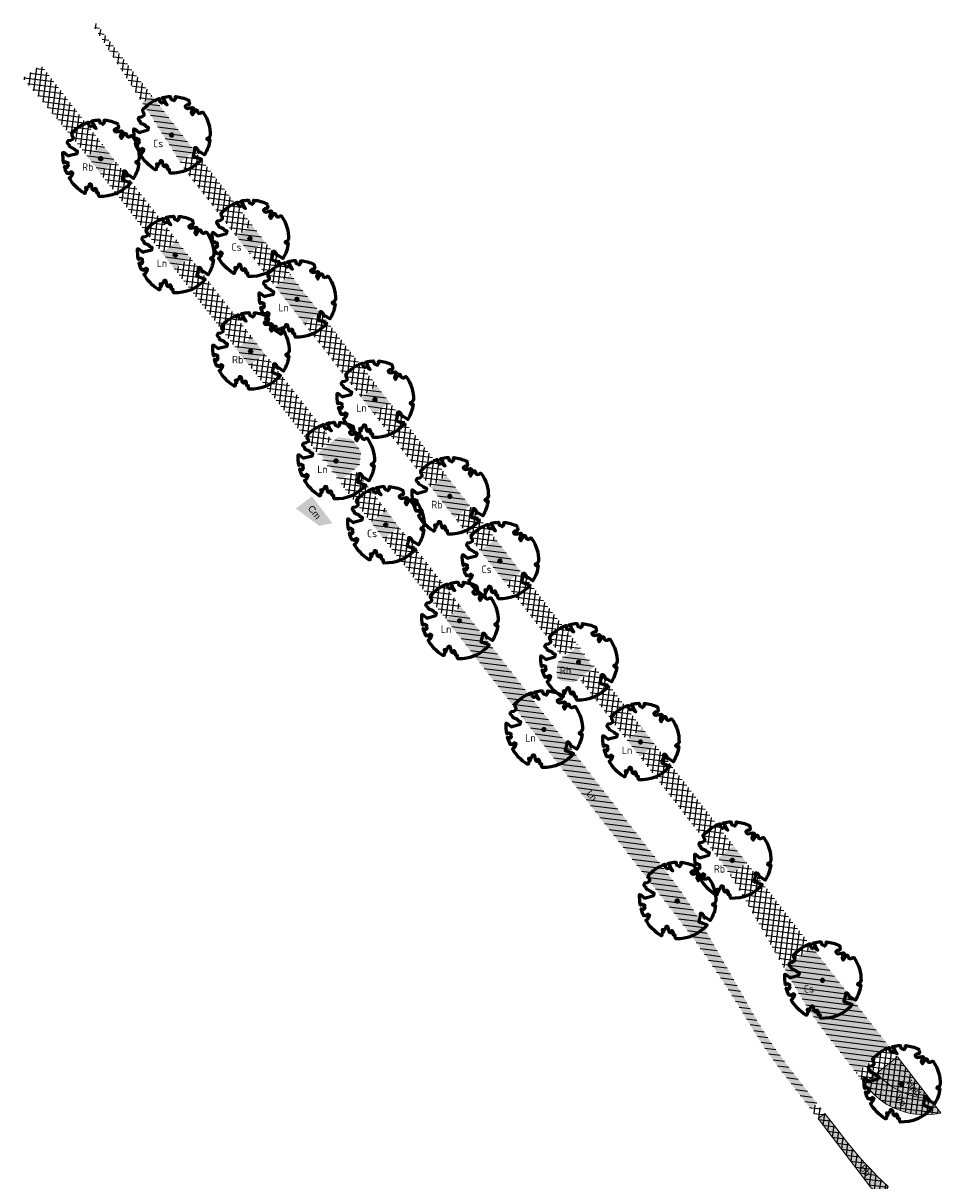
# Model space of a CAD drawing. Header units: metres. Extents: x 197065 to 198435, y 354837 to 355601.
# Tile 7 of 10: x 197245 to 197354, y 355225 to 355363. Entities that reach past the tile are written whole.
import ezdxf

# ---------------------------------------------------------------- set-up
doc = ezdxf.new("R2010")
doc.units = ezdxf.units.M
for name, color, linetype, lineweight in [('N-WE-GR-BEPLANING-T', 7, 'Continuous', 20), ('N-WE-GR-BOOM-S', 86, 'Continuous', 40), ('N-WE-GR-BOOMSPIEGELS-A', 62, 'Continuous', 20), ('N-WE-GR-PLANTVAKKEN-G', 7, 'Continuous', 20)]:
    doc.layers.add(name, color=color, linetype=linetype, lineweight=lineweight)
doc.layers.add('N-WE-GR-PLANTVAKKEN-A', color=7, linetype='Continuous', lineweight=20, true_color=0xffab57)
doc.layers.add('N-WE-RI-BOMENSTROOK_BOMENGROND-A', color=252, linetype='Continuous')
doc.layers.add('N-WE-RI-BOMENSTROOK_BOMENZAND-A', color=252, linetype='Continuous')
doc.styles.add('NLCS-ISO-M500-T25', font='NLCS-ISO.ttf', dxfattribs={"height": 1})
doc.styles.get("Standard").update_dxf_attribs({"font": 'arial.ttf'})
pattern_1 = [(352.816941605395, (197149.4492338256, 355488.5934941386), (0.07940031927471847, 0.6300163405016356), []), (82.81694160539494, (197149.4492338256, 355488.5934941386), (-0.6300163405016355, 0.07940031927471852), [])]
pattern_2 = [(352.816941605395, (197149.4492338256, 355488.5934941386), (0.07940031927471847, 0.6300163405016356), [])]

# ---------------------------------------------------------------- blocks, each defined once
blk = doc.blocks.new('*U6')
at = {"color": 86, "lineweight": 60}
blk.add_lwpolyline([(0.4325246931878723, 4.711883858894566), (0.4412366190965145, 4.722067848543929), (0.4495406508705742, 4.730963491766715), (0.457499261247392, 4.738955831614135), (0.4651749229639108, 4.746429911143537), (0.4726301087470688, 4.753770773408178), (0.4799272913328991, 4.761363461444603), (0.4871289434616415, 4.769593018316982), (0.4942975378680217, 4.778844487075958), (0.5013792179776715, 4.78953650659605), (0.507854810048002, 4.802222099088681), (0.5130888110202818, 4.817487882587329), (0.5164457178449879, 4.835920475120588), (0.5172900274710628, 4.858106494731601), (0.5149862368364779, 4.884632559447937), (0.5088988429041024, 4.916085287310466), (0.4752610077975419, 5.034436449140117, -0.5293802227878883), (0.5290991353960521, 5.098767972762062, -0.08713876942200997), (2.218306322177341, 4.624671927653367, -0.3723405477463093), (2.284485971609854, 4.472597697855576), (2.353810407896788, 4.119139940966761), (2.180208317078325, 3.946086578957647), (1.99206671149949, 3.985480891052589), (1.766984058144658, 3.816663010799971), (1.853127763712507, 3.602310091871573), (2.086202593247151, 3.527331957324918), (2.711896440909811, 3.67116193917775), (2.864476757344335, 3.58686285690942), (2.849520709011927, 3.452573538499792), (2.706793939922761, 3.364669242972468), (2.577044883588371, 2.941253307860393), (2.743005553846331, 2.669806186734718), (3.167776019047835, 3.346672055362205, -0.5046405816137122), (3.406018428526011, 3.139734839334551, 0.3319483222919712), (3.543642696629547, 2.921146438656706, 0.282007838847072), (3.99290985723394, 3.003759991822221), (3.956968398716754, 2.985163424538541, -0.5121558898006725), (4.162740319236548, 2.983535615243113, -0.1607604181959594), (5.094490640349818, -0.05607239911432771), (4.977332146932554, -0.1690536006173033), (4.976312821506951, -0.2938416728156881), (4.8618704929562, -0.3148519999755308), (4.876229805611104, -0.4378637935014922), (4.698090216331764, -0.3805204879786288), (4.644143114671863, -0.5192137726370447), (4.863809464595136, -0.6652633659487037), (4.932503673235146, -0.7196641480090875), (5.053640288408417, -0.5992007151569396, -0.1063709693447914), (4.340554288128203, -2.610345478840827), (3.70529781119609, -2.2009414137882), (3.587571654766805, -2.281876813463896), (3.512459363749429, -1.944794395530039), (3.286149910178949, -1.67334727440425), (3.023546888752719, -1.675915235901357), (3.029665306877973, -1.990035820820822), (2.830389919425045, -2.677651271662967), (2.860626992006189, -2.808775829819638), (3.005150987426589, -2.829446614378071), (3.929857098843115, -3.182947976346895, -0.2362982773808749), (-0.2250862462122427, -5.013472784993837, 0.1596250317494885), (-0.3470448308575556, -4.770134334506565, 0.3508021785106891), (-0.3148115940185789, -4.527846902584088, -0.5046405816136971), (-0.6000098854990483, -4.392775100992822), (-0.530619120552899, -4.170222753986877), (-0.6474450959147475, -3.962362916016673), (-0.8016343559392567, -3.977834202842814), (-0.8248145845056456, -4.14384857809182), (-0.941790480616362, -4.211479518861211), (-1.080272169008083, -4.105602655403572), (-1.199847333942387, -3.474824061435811), (-1.291065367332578, -3.383747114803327), (-1.521968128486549, -3.390946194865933), (-1.586173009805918, -3.664879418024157), (-1.680264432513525, -3.694423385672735), (-1.769024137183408, -3.922911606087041), (-2.003269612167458, -3.79763926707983, 0.7335825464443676), (-1.917708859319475, -3.972704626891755, -0.8616245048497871), (-1.870123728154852, -4.127626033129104, 0.2799778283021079), (-2.04306959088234, -4.392508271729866), (-2.03586990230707, -4.402599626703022, -0.8270561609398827), (-2.207893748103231, -4.582742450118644, -0.1167741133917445), (-4.152188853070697, -2.556267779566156), (-4.114413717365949, -2.549202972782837), (-4.083543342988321, -2.540638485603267), (-4.058769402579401, -2.530881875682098), (-4.039283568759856, -2.520240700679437), (-4.02427751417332, -2.509022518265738), (-4.012942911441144, -2.497534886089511), (-4.004471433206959, -2.486085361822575), (-3.767567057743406, -2.183934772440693), (-3.762478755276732, -2.173394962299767), (-3.758320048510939, -2.163280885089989), (-3.754774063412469, -2.153365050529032), (-3.751523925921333, -2.143419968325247), (-3.748252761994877, -2.133218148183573), (-3.744643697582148, -2.12253209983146), (-3.740379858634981, -2.111134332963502), (-3.735144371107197, -2.09879735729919), (-3.7287288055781, -2.085363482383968), (-3.721358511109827, -2.070954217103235), (-3.713367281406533, -2.055760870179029), (-3.705088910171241, -2.03997475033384), (-3.696857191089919, -2.02378716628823), (-3.689005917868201, -2.007389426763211), (-3.681868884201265, -1.990972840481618), (-3.675779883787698, -1.974728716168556), (-3.671016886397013, -1.958854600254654), (-3.667634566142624, -1.943572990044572), (-3.665631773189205, -1.929112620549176), (-3.665007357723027, -1.915702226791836), (-3.665760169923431, -1.903570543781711), (-3.66788905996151, -1.892946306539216), (-3.671392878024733, -1.884058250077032), (-3.676270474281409, -1.877135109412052), (-3.682496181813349, -1.87228834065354), (-3.689946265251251, -1.869160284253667), (-3.698472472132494, -1.867276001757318), (-3.707926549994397, -1.86616055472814), (-3.718160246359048, -1.865339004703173), (-3.72902530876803, -1.864336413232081), (-3.740373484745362, -1.86267784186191), (-3.752056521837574, -1.859888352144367), (-3.763951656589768, -1.855601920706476), (-3.776038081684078, -1.849888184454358), (-3.788320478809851, -1.842925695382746), (-3.800803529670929, -1.834893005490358), (-3.813491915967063, -1.8259686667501), (-3.826390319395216, -1.816331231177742), (-3.839503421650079, -1.806159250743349), (-3.852835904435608, -1.795631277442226), (-3.866362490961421, -1.784873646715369), (-3.879938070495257, -1.773803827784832), (-3.893387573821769, -1.76228707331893), (-3.906535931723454, -1.750188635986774), (-4.149695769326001, -2.02842049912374), (-4.161716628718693, -2.014754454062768), (-4.172911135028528, -2.000102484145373), (-4.183104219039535, -1.984329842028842), (-4.192608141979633, -1.967625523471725), (-4.203684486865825, -1.951473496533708), (-4.219082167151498, -1.937681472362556), (-4.241550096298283, -1.928057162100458), (-4.273837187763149, -1.924408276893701), (-4.318692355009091, -1.928542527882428), (-4.378864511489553, -1.942267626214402), (-4.457102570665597, -1.96739128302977, -0.04099741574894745), (-4.791147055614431, -1.027236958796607), (-4.617442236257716, -1.057135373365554), (-4.462688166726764, -1.156360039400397), (-4.380222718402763, -1.081691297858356), (-4.281020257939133, -0.9269601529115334), (-4.376017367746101, -0.7817417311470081), (-4.322820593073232, -0.567248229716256), (-4.520005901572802, -0.551067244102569), (-4.652051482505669, -0.4231675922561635), (-4.89199676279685, -0.5800962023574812, -0.05814040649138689), (-4.988069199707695, 0.8291727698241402), (-4.851792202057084, 0.8021379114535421), (-4.298456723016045, 0.3639367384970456), (-4.059571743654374, 0.4468333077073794), (-3.128243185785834, 0.6926248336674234), (-3.048903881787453, 1.000164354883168), (-3.408870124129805, 1.143500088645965), (-3.464013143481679, 1.261371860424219), (-4.121257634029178, 1.583987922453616), (-4.135853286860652, 1.768685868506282), (-4.357977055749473, 1.956958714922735), (-4.448296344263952, 2.139788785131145), (-4.296559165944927, 2.378269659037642), (-3.957550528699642, 2.431343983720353), (-3.649608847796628, 2.632691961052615), (-3.646147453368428, 2.840191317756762), (-3.838176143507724, 3.066466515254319), (-3.787176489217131, 3.162116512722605), (-3.863200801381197, 3.31009734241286, -0.1342797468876), (-1.664191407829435, 4.834836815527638, -0.5417265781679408), (-1.596738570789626, 4.783170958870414), (-1.607648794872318, 4.639467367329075), (-1.605334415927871, 4.564777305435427), (-1.595180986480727, 4.507652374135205), (-1.578905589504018, 4.464963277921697), (-1.558225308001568, 4.433580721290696), (-1.534857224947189, 4.41037540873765), (-1.510518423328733, 4.392218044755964), (-1.486925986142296, 4.375979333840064), (-1.465438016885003, 4.359178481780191), (-1.44597670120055, 4.341928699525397), (-1.428105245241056, 4.324991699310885), (-1.411386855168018, 4.3091291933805), (-1.395384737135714, 4.295102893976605), (-1.379662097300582, 4.283674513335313), (-1.3637821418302, 4.275605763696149), (-1.347308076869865, 4.271658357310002), (-1.329896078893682, 4.272312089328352), (-1.3115742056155, 4.276919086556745), (-1.292463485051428, 4.284549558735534), (-1.272684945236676, 4.294273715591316), (-1.25235961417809, 4.305161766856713), (-1.231608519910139, 4.316283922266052), (-1.210552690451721, 4.326710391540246), (-1.189313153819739, 4.335511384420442), (-1.168017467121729, 4.342023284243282), (-1.146819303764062, 4.346647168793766), (-1.125878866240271, 4.350050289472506), (-1.105356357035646, 4.352899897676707), (-1.085411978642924, 4.355863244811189), (-1.066205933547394, 4.359607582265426), (-1.047898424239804, 4.364800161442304), (-1.030649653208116, 4.372108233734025), (-1.014588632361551, 4.38201337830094), (-0.9997196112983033, 4.394254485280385), (-0.9860156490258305, 4.40838477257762), (-0.9734498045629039, 4.423957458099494), (-0.9628477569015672, 4.324096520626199), (-0.940279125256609, 4.298315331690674), (-0.8338833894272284, 4.117847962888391), (-0.6106941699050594, 3.995871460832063), (-0.9268198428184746, 4.507921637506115), (-0.9210099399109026, 4.523481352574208), (-0.9169947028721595, 4.538581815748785), (-0.9151697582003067, 4.553389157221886), (-0.9159307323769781, 4.56806950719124), (-0.9196732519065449, 4.58278899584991), (-0.9267929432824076, 4.59771375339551), (-0.9376854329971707, 4.613009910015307), (-0.9526429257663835, 4.628990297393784), (-0.9715439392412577, 4.64655455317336), (-0.9941635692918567, 4.666749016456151), (-1.020276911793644, 4.690620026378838), (-1.049659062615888, 4.719213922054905), (-1.082085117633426, 4.753577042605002), (-1.117330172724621, 4.794755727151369), (-1.199269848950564, 4.900951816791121, -0.5431042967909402), (-1.17106461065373, 4.981224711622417, -0.04676559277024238), (-0.234242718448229, 5.117425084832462, -0.3851675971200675), (-0.1815216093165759, 5.074406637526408), (-0.1522898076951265, 4.88240583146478), (-0.1377666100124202, 4.822421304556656), (-0.1214819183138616, 4.780422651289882), (-0.1038292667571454, 4.753143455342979), (-0.08520218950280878, 4.737317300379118), (-0.06599422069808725, 4.729677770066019), (-0.04659889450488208, 4.72695844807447), (-0.02740974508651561, 4.725892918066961), (-0.008747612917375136, 4.723795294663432), (0.009357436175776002, 4.720301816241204), (0.02694803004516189, 4.715629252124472), (0.04406679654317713, 4.709994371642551), (0.06075636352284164, 4.703613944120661), (0.07705935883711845, 4.696704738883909), (0.09301841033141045, 4.68948352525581), (0.1086761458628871, 4.682167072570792), (0.1240417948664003, 4.674922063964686), (0.138990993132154, 4.66771483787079), (0.1533659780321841, 4.660461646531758), (0.1670089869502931, 4.653078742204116), (0.1797622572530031, 4.645482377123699), (0.1914680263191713, 4.637588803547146), (0.2019685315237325, 4.629314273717), (0.211106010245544, 4.620575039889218), (0.2188088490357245, 4.611358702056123), (0.2253500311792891, 4.601938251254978), (0.2310886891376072, 4.59265802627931), (0.236383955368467, 4.583862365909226), (0.2415949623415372, 4.575895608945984), (0.2470808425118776, 4.56910209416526), (0.2532007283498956, 4.563826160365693), (0.2603137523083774, 4.560412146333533), (0.2686849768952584, 4.559130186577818), (0.2782031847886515, 4.55995359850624), (0.2886630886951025, 4.562781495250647), (0.2998594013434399, 4.567512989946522), (0.31158683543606, 4.574047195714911), (0.3236401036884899, 4.582283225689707), (0.3358139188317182, 4.592120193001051), (0.3479029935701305, 4.603457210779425), (0.3597324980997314, 4.616146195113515), (0.3712494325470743, 4.629850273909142), (0.382431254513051, 4.644185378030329), (0.393255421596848, 4.658767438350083), (0.4036993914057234, 4.673212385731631), (0.4137406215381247, 4.687136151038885), (0.4233565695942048, 4.700154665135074)], format="xyb", close=True, dxfattribs=at)
blk.add_circle((0, 0), 0.15, dxfattribs=at)
at = {"color": 7, "style": 'NLCS-ISO-M500-T25'}
for tag, p in [('NR', (-2.46167861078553, -0.401857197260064)), ('NAAM', (-2.46167861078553, -1.601857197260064))]:
    blk.add_attdef(tag, p, '', height=1, dxfattribs=at)
at = {"color": 7, "style": 'NLCS-ISO-M500-T25', "flags": 1}
for tag, p in [('WETNAAM', (-2.46167861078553, -2.801857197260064)), ('STAMDIA', (-2.46167861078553, -4.001857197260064)), ('STAMOMTR', (-2.46167861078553, -5.201857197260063)), ('OPMERKING', (-2.46167861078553, -6.401857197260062)), ('HANDH_KAPPEN', (-2.46167861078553, -7.601857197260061))]:
    blk.add_attdef(tag, p, '', height=1, dxfattribs=at)

msp = doc.modelspace()

# ---------------------------------------------------------------- hatches: boundary and pattern name
at = {"layer": 'N-WE-GR-BOOMSPIEGELS-A'}
h = msp.add_hatch(color=256, dxfattribs=at)
h.dxf.hatch_style = 1
h.paths.add_polyline_path([(197260.5662077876, 355354.0087762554), (197259.3927281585, 355353.2587469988), (197262.8829693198, 355347.7712441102), (197263.9129821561, 355346.1346465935), (197265.6409423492, 355347.4791373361)])
h = msp.add_hatch(color=256, dxfattribs=at)
h.dxf.hatch_style = 1
h.paths.add_polyline_path([(197254.6620407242, 355348.2277681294), (197252.8381176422, 355346.8252492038), (197254.3733403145, 355344.8521573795), (197256.1728096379, 355346.2486169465)])
h = msp.add_hatch(color=256, dxfattribs=at)
h.dxf.hatch_style = 1
h.paths.add_polyline_path([(197272.4119842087, 355338.684429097), (197270.5927299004, 355337.2761068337), (197272.1319545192, 355335.2989263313), (197273.9472068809, 355336.7113372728)])
h = msp.add_hatch(color=256, dxfattribs=at)
h.dxf.hatch_style = 1
h.paths.add_polyline_path([(197263.5227951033, 355336.7499965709), (197261.713886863, 355335.3426030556), (197263.22454158, 355333.4067707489), (197265.0280291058, 355334.8071731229)])
h = msp.add_hatch(color=256, dxfattribs=at)
h.dxf.hatch_style = 1
h.paths.add_polyline_path([(197278.7111462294, 355326.8288028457), (197275.2011476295, 355331.3517657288), (197277.0144174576, 355332.7589350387), (197280.5200320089, 355328.2362601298)])
h = msp.add_hatch(color=256, dxfattribs=at)
h.dxf.hatch_style = 1
h.paths.add_polyline_path([(197272.415147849, 355325.3253166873), (197270.5757059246, 355323.894133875), (197272.1108955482, 355321.9210161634), (197273.9503704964, 355323.3522248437)])
h = msp.add_hatch(color=256, dxfattribs=at)
h.dxf.hatch_style = 1
h.paths.add_polyline_path([(197286.9849173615, 355316.1594886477), (197285.4513068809, 355318.1356897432), (197287.2674502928, 355319.5469391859), (197288.8001632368, 355317.5718945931)])
h = msp.add_hatch(color=256, dxfattribs=at)
h.dxf.hatch_style = 1
edge = h.paths.add_edge_path()
edge.add_line((197280.3936245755, 355311.645129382), (197282.583419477, 355313.3431533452))
edge.add_arc((197282.7672540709, 355313.1060777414), 0.2999999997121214, 82.81845723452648, 127.7909312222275, ccw=False)
edge.add_line((197282.8047581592, 355313.4037242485), (197283.9771939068, 355313.2559948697))
edge.add_arc((197283.8771830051, 355312.4622708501), 0.7999999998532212, 37.79093121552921, 82.8184572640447, ccw=False)
edge.add_line((197284.5093846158, 355312.9524964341), (197285.2306765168, 355312.0223085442))
edge.add_arc((197284.5984749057, 355311.5320829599), 0.8000000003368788, -7.1815427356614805, 37.7909312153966, ccw=False)
edge.add_line((197285.3921989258, 355311.4320720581), (197285.2365827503, 355310.1970437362))
edge.add_arc((197284.9389362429, 355310.2345478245), 0.3000000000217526, 307.7909312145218, 352.818457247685, ccw=False)
edge.add_line((197285.122770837, 355309.9974722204), (197282.9680680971, 355308.3250927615))
edge.add_line((197282.9680680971, 355308.3250927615), (197280.3936245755, 355311.645129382))
h = msp.add_hatch(color=256, dxfattribs=at)
h.dxf.hatch_style = 1
h.paths.add_polyline_path([(197293.7288499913, 355307.4692979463), (197295.5458895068, 355308.879392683), (197298.3792661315, 355305.2570943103), (197296.5468043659, 355303.8380990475)])
h = msp.add_hatch(color=256, dxfattribs=at)
h.dxf.hatch_style = 1
h.paths.add_polyline_path([(197277.6576421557, 355304.938495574), (197279.5808289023, 355306.3928360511), (197282.0020870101, 355303.1910194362), (197280.4530368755, 355302.8675833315)])
h = msp.add_hatch(color=256, dxfattribs=at)
h.dxf.hatch_style = 1
h.paths.add_polyline_path([(197288.4062663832, 355304.715127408), (197286.597358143, 355303.3077338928), (197288.1261421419, 355301.3296322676), (197289.941394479, 355302.7420432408)])
h = msp.add_hatch(color=256, dxfattribs=at)
h.dxf.hatch_style = 1
h.paths.add_polyline_path([(197302.6186772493, 355296.015327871), (197299.6122277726, 355299.8880130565), (197301.4292672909, 355301.2981077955), (197304.4349068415, 355297.4250589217)])
h = msp.add_hatch(color=256, dxfattribs=at)
h.dxf.hatch_style = 1
h.paths.add_polyline_path([(197297.3076802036, 355293.2341723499), (197311.8102182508, 355274.5407897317), (197317.0150928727, 355267.8300603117), (197319.5433112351, 355264.5770595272), (197321.3648988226, 355262.2313647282), (197322.4381064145, 355260.8464618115), (197323.433971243, 355259.4807537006), (197324.4055504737, 355258.0550715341), (197324.8911516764, 355257.3138992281), (197325.4487869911, 355256.4159403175), (197325.8581408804, 355255.7412295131), (197326.430042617, 355254.7517498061), (197328.774585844, 355250.6495197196), (197329.4813723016, 355249.3844941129), (197330.1329874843, 355248.2483466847), (197330.9306081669, 355246.852007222), (197331.7517412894, 355245.4147715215), (197332.2431990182, 355244.5518578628), (197332.7668600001, 355243.6742521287), (197333.3168552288, 355242.7684534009), (197334.0195643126, 355241.6969305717), (197334.5122103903, 355240.9686445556), (197335.1019587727, 355240.1357982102), (197336.0879401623, 355238.7934803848), (197337.1424775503, 355237.4274361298), (197338.4422789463, 355235.7550530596), (197339.6835504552, 355234.1549704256), (197338.8960396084, 355233.543666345), (197335.5025956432, 355237.9152614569), (197334.8078705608, 355238.8346598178), (197334.0051847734, 355239.9411976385), (197333.1889760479, 355241.1360086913), (197332.3884448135, 355242.3768641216), (197331.3176700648, 355244.1570211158), (197330.9145281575, 355244.8160555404), (197330.1651079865, 355246.0346985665), (197329.7636646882, 355246.6685324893), (197328.9895139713, 355247.9122240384), (197328.6948471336, 355248.3632251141), (197328.3823652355, 355248.8473351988), (197327.8153090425, 355249.711258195), (197327.0508271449, 355250.8469271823), (197326.4841777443, 355251.6486852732), (197325.7131963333, 355252.7566312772), (197324.8931569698, 355253.8904810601), (197323.9892080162, 355255.091679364), (197323.2072898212, 355256.1068042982), (197295.4695601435, 355291.8040242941)])
h = msp.add_hatch(color=256, dxfattribs=at)
h.dxf.hatch_style = 1
edge = h.paths.add_edge_path()
edge.add_line((197311.1465552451, 355288.4680968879), (197308.9120457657, 355286.7354000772))
edge.add_arc((197309.0958803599, 355286.4983244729), 0.3000000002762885, 127.7909312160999, 174.6309167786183)
edge.add_line((197308.7971965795, 355286.5263958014), (197308.6835026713, 355285.3166729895))
edge.add_arc((197309.502534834, 355285.2396975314), 0.8226414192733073, 174.6309167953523, 262.825375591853)
edge.add_line((197309.3997919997, 355284.4234973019), (197310.6442722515, 355284.2668428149))
edge.add_arc((197310.6817403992, 355284.5644938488), 0.3000000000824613, 262.8253755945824, 307.7909312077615)
edge.add_line((197310.8655749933, 355284.3274182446), (197313.0461793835, 355286.018315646))
edge.add_line((197313.0461793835, 355286.018315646), (197311.1465552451, 355288.4680968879))
h = msp.add_hatch(color=256, dxfattribs=at)
h.dxf.hatch_style = 1
h.paths.add_polyline_path([(197318.8661771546, 355278.8137832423), (197317.0527901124, 355277.4122995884), (197318.600726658, 355275.4195486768), (197320.4013998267, 355276.8406914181)])
h = msp.add_hatch(color=256, dxfattribs=at)
h.dxf.hatch_style = 1
h.paths.add_polyline_path([(197327.9452275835, 355263.3715616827), (197329.7540412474, 355264.778962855), (197331.2892639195, 355262.8058710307), (197329.4694219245, 355261.3993986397)])
h = msp.add_hatch(color=256, dxfattribs=at)
h.dxf.hatch_style = 1
h.paths.add_polyline_path([(197337.1868280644, 355247.7972453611), (197335.8135065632, 355250.2057596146), (197339.0998166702, 355252.7560666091), (197340.8179327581, 355250.542112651), (197348.3277455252, 355240.8650135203), (197344.3373749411, 355237.7674945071), (197344.1720178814, 355238.0153962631), (197340.9531630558, 355242.1462560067), (197339.7208990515, 355243.8148969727), (197338.6637314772, 355245.3676856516), (197337.8962122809, 355246.5921303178)])
at = {"layer": 'N-WE-GR-PLANTVAKKEN-A'}
h = msp.add_hatch(color=256, dxfattribs=at)
h.dxf.hatch_style = 1
edge = h.paths.add_edge_path()
edge.add_line((197353.0714116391, 355234.7524289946), (197349.2483109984, 355239.6928941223))
edge.add_line((197349.2483109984, 355239.6928941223), (197346.7491111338, 355237.7300590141))
edge.add_arc((197353.4441858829, 355243.7447056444), 8.999999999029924, 221.9355364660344, 267.6261663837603)
h = msp.add_hatch(color=256, dxfattribs=at)
h.dxf.hatch_style = 1
edge = h.paths.add_edge_path()
edge.add_line((197351.3957710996, 355232.8934921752), (197351.9081673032, 355232.8319578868))
edge.add_line((197351.9081673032, 355232.8319578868), (197352.594481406, 355232.8075016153))
edge.add_line((197352.594481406, 355232.8075016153), (197353.2799574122, 355232.8439644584))
edge.add_line((197353.2799574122, 355232.8439644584), (197353.933550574, 355232.9218441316))
edge.add_line((197353.933550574, 355232.9218441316), (197354.407083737, 355233.0263846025))
edge.add_line((197354.407083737, 355233.0263846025), (197353.0714116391, 355234.7524289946))
edge.add_arc((197353.4441858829, 355243.7447056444), 8.9999999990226, 221.9355364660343, 267.6261663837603, ccw=False)
edge.add_line((197346.7491111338, 355237.7300590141), (197345.2831779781, 355236.5787365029))
edge.add_line((197345.2831779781, 355236.5787365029), (197345.5944503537, 355236.1777406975))
edge.add_line((197345.5944503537, 355236.1777406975), (197346.0143361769, 355235.6879456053))
edge.add_line((197346.0143361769, 355235.6879456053), (197346.56154789, 355235.1375440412))
edge.add_line((197346.56154789, 355235.1375440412), (197347.0321508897, 355234.731923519))
edge.add_line((197347.0321508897, 355234.731923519), (197347.4498672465, 355234.4066572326))
edge.add_line((197347.4498672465, 355234.4066572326), (197347.9962225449, 355234.05338228))
edge.add_line((197347.9962225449, 355234.05338228), (197348.6049652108, 355233.7246449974))
edge.add_line((197348.6049652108, 355233.7246449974), (197349.1816568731, 355233.4646273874))
edge.add_line((197349.1816568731, 355233.4646273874), (197350.055697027, 355233.162963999))
edge.add_line((197350.055697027, 355233.162963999), (197350.7712331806, 355232.9685315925))
edge.add_line((197350.7712331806, 355232.9685315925), (197351.3957710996, 355232.8934921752))
h = msp.add_hatch(color=256, dxfattribs=at)
h.dxf.hatch_style = 1
edge = h.paths.add_edge_path()
edge.add_line((197340.6057583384, 355232.9719480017), (197342.0425373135, 355231.1210213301))
edge.add_line((197342.0425373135, 355231.1210213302), (197343.1836519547, 355229.6402824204))
edge.add_line((197343.1836519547, 355229.6402824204), (197343.9490706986, 355228.723709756))
edge.add_line((197343.9490706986, 355228.723709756), (197344.5289837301, 355228.0195887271))
edge.add_line((197344.5289837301, 355228.0195887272), (197345.3026119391, 355227.1537018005))
edge.add_line((197345.302611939, 355227.1537018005), (197345.9912814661, 355226.4191552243))
edge.add_line((197345.9912814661, 355226.4191552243), (197346.8374211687, 355225.5279992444))
edge.add_line((197346.8374211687, 355225.5279992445), (197348.1191214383, 355224.2807256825))
edge.add_arc((197347.7362402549, 355224.2562171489), 0.3836647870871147, -47.73675560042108, 3.6625522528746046, ccw=False)
edge.add_arc((197347.1657379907, 355225.2226953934), 1.499999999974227, 217.2644660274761, 303.5286746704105, ccw=False)
edge.add_line((197345.9719642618, 355224.3144529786), (197339.8158210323, 355232.3587603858))
edge.add_line((197339.8158210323, 355232.3587603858), (197340.6057583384, 355232.9719480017))
at = {"layer": 'N-WE-RI-BOMENSTROOK_BOMENGROND-A'}
h = msp.add_hatch(dxfattribs=at)
h.set_pattern_fill('ANSI31', color=256, scale=0.2)
h.set_pattern_definition(pattern_2)
h.paths.add_polyline_path([(197348.3177715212, 355240.8580043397), (197339.0955419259, 355252.7514680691), (197335.8141602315, 355250.2046131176), (197337.1503730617, 355247.8611796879, 0.03595843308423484), (197341.1309979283, 355241.9173069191), (197344.350069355, 355237.7784595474)])
h.paths.add_polyline_path([(197331.2975567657, 355262.8081525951), (197329.7656346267, 355264.7837985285), (197327.9301303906, 355263.3591660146, -0.01176177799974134), (197329.3574031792, 355261.3022961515)])
h.paths.add_polyline_path([(197320.4129051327, 355276.8455616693), (197318.8791549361, 355278.8235651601), (197317.0616564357, 355277.4129078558), (197318.595434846, 355275.4349262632)])
h.paths.add_polyline_path([(197313.3270921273, 355285.9837921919), (197311.1823946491, 355288.7497048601), (197309.3647545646, 355287.3389376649), (197309.4870260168, 355287.1812547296), (197308.9120457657, 355286.7354000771, 0.2072720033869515), (197308.7971965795, 355286.5263958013), (197308.6835026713, 355285.3166729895, 0.4050135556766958), (197309.3997919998, 355284.4234973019), (197310.6442722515, 355284.266842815, 0.1987561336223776), (197310.8655749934, 355284.3274182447), (197311.3866501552, 355284.7314734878), (197311.509491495, 355284.5730556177)])
h.paths.add_polyline_path([(197304.4457459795, 355297.4376350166), (197301.4438565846, 355301.3090266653), (197299.6260373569, 355299.8981204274), (197302.6279819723, 355296.0267716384)])
h.paths.add_polyline_path([(197298.37998031, 355305.2603597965), (197295.5634812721, 355308.8926624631), (197293.7455538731, 355307.4816722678), (197296.5621047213, 355303.849409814)])
h.paths.add_polyline_path([(197288.8230077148, 355317.5855253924), (197287.2901827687, 355319.5623356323), (197285.4721031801, 355318.1512273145), (197287.0049563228, 355316.1744389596)])
h.paths.add_polyline_path([(197280.5478148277, 355328.2576416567), (197277.0414982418, 355332.7795686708), (197275.2232301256, 355331.3683140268), (197278.7296112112, 355326.8464370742)])
h.paths.add_polyline_path([(197273.9757880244, 355336.7332669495), (197272.4438633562, 355338.7089161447), (197270.6255106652, 355337.2975958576), (197272.1574635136, 355335.3219685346)])
h.paths.add_polyline_path([(197265.7035903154, 355347.4015204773), (197260.574652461, 355354.0160637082), (197259.4580112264, 355353.149379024), (197263.9720466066, 355346.0575772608)])
h = msp.add_hatch(dxfattribs=at)
h.set_pattern_fill('ANSI31', color=256, scale=0.2)
h.set_pattern_definition(pattern_2)
h.paths.add_polyline_path([(197284.7488873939, 355309.4556758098), (197284.6269151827, 355309.6129728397), (197285.1227708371, 355309.9974722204, 0.1990372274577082), (197285.2365827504, 355310.1970437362), (197285.3921989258, 355311.4320720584, 0.1987875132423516), (197285.230676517, 355312.0223085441), (197284.5093846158, 355312.9524964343, 0.1990372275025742), (197283.977193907, 355313.2559948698), (197282.8047581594, 355313.4037242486, 0.1987875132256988), (197282.5834194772, 355313.3431533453), (197282.0532308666, 355312.9320312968), (197281.9300902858, 355313.0908350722), (197280.1131504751, 355311.6806113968), (197282.9319475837, 355308.0454521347)])
h.paths.add_polyline_path([(197273.9772554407, 355323.346919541), (197272.4453010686, 355325.3225488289), (197270.628361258, 355323.9123251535), (197272.16031563, 355321.9366958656)])
h.paths.add_polyline_path([(197265.0919167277, 355334.8055737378), (197263.5599623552, 355336.7812030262), (197261.7430225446, 355335.3709793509), (197263.274976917, 355333.3953500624)])
h.paths.add_polyline_path([(197256.2065780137, 355346.2642279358), (197254.6746236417, 355348.2398572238), (197252.8576838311, 355346.8296335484), (197254.3896382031, 355344.8540042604)])
h.paths.add_polyline_path([(197289.9574780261, 355302.7386061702), (197288.4255233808, 355304.7142358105), (197286.6085835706, 355303.3040121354), (197288.1405382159, 355301.3283824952)])
h.paths.add_polyline_path([(197326.0296896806, 355255.453259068, 0.03545084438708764), (197322.3261956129, 355260.995465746), (197297.3108616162, 355293.2555822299), (197295.4939218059, 355291.8453585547), (197322.5822299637, 355256.9119062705, -0.02621840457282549), (197330.3552513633, 355245.7226658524), (197332.3042014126, 355242.5773080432, 0.02634684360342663), (197335.9046214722, 355237.3973527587), (197338.8790941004, 355233.5319109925), (197339.6827864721, 355234.1556994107), (197336.2925329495, 355238.5284490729, -0.03519136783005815), (197332.1218057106, 355244.7689809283)])
at = {"layer": 'N-WE-RI-BOMENSTROOK_BOMENZAND-A'}
h = msp.add_hatch(dxfattribs=at)
h.set_pattern_fill('ANSI37', color=256, scale=0.2)
h.set_pattern_definition(pattern_1)
h.paths.add_polyline_path([(197260.574652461, 355354.0160637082), (197253.8553087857, 355362.6816764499), (197253.5405898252, 355362.4459786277), (197259.4580112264, 355353.149379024)])
h.paths.add_polyline_path([(197272.4438633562, 355338.7089161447), (197265.7035903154, 355347.4015204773), (197263.9720466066, 355346.0575772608), (197264.610128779, 355345.0551145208), (197270.6255106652, 355337.2975958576)])
h.paths.add_polyline_path([(197277.0414982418, 355332.7795686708), (197273.9757880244, 355336.7332669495), (197272.1574635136, 355335.3219685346), (197275.2232301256, 355331.3683140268)])
h.paths.add_polyline_path([(197287.2901827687, 355319.5623356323), (197280.5478148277, 355328.2576416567), (197278.7296112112, 355326.8464370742), (197285.4721031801, 355318.1512273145)])
h.paths.add_polyline_path([(197295.5634812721, 355308.8926624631), (197288.8230077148, 355317.5855253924), (197287.0049563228, 355316.1744389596), (197293.7455538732, 355307.4816722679)])
h.paths.add_polyline_path([(197301.4438565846, 355301.3090266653), (197298.37998031, 355305.2603597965), (197296.5621047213, 355303.849409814), (197299.6260373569, 355299.8981204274)])
h.paths.add_polyline_path([(197311.1823946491, 355288.7497048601), (197304.4457459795, 355297.4376350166), (197302.6279819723, 355296.0267716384), (197309.3647545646, 355287.3389376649)])
h.paths.add_polyline_path([(197318.8791549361, 355278.8235651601), (197313.3270921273, 355285.9837921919), (197311.509491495, 355284.5730556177), (197317.0616564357, 355277.4129078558)])
h.paths.add_polyline_path([(197329.7656346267, 355264.7837985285), (197320.4129051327, 355276.8455616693), (197318.595434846, 355275.4349262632), (197326.9886824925, 355264.6108794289, -0.007357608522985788), (197327.9301303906, 355263.3591660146)])
h = msp.add_hatch(dxfattribs=at)
h.set_pattern_fill('ANSI37', color=256, scale=0.2)
h.set_pattern_definition(pattern_1)
h.paths.add_polyline_path([(197254.6746236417, 355348.2398572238), (197247.3218797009, 355357.7220562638), (197245.2146565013, 355356.1312799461), (197251.0587864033, 355349.1495162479), (197252.8576838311, 355346.8296335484)])
h.paths.add_polyline_path([(197263.5599623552, 355336.7812030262), (197256.2065780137, 355346.2642279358), (197254.3896382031, 355344.8540042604), (197261.7430225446, 355335.3709793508)])
h.paths.add_polyline_path([(197272.4453010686, 355325.3225488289), (197265.0919167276, 355334.8055737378), (197263.274976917, 355333.3953500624), (197270.628361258, 355323.9123251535)])
h.paths.add_polyline_path([(197281.9300902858, 355313.0908350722), (197273.9772554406, 355323.346919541), (197272.16031563, 355321.9366958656), (197280.1131504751, 355311.6806113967)])
h.paths.add_polyline_path([(197288.4255233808, 355304.7142358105), (197284.7488873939, 355309.4556758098), (197282.9319475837, 355308.0454521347), (197286.6085835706, 355303.3040121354)])
h.paths.add_polyline_path([(197297.3108616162, 355293.2555822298), (197289.9574780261, 355302.7386061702), (197288.1405382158, 355301.3283824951), (197295.4939218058, 355291.8453585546)])
h.paths.add_polyline_path([(197347.9942693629, 355223.9722811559, 0.3128844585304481), (197348.1191214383, 355224.2807256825), (197346.837421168, 355225.5279992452, -0.0363081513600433), (197343.1836519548, 355229.6402824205), (197339.6827864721, 355234.1556994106), (197338.8790941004, 355233.5319109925), (197345.9719642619, 355224.3144529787, 0.3920784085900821)])
h = msp.add_hatch(dxfattribs=at)
h.set_pattern_fill('ANSI37', color=256, scale=0.2)
h.set_pattern_definition(pattern_1)
h.paths.add_polyline_path([(197339.0955419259, 355252.7514680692), (197331.2975567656, 355262.8081525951), (197329.3574031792, 355261.3022961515, -0.01612713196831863), (197331.1539267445, 355258.3776726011), (197335.8141602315, 355250.2046131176)])
h.paths.add_polyline_path([(197354.4070837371, 355233.0263846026), (197349.2505039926, 355239.6551043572), (197348.3177715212, 355240.8580043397), (197344.350069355, 355237.7784595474), (197345.2831779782, 355236.578736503, 0.3040507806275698)])

# ---------------------------------------------------------------- linework, layer by layer
at = {"layer": 'N-WE-GR-PLANTVAKKEN-G', "flags": 128}
for points in [[(197353.0714116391, 355234.7524289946), (197349.2483109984, 355239.6928941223), (197346.7491111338, 355237.7300590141, 0.2020469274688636)], [(197351.3957710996, 355232.8934921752), (197351.9081673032, 355232.8319578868), (197352.594481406, 355232.8075016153), (197353.2799574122, 355232.8439644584), (197353.933550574, 355232.9218441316), (197354.407083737, 355233.0263846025), (197353.0714116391, 355234.7524289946, -0.2020469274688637), (197346.7491111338, 355237.7300590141), (197345.2831779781, 355236.5787365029), (197345.5944503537, 355236.1777406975), (197346.0143361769, 355235.6879456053), (197346.56154789, 355235.1375440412), (197347.0321508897, 355234.731923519), (197347.4498672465, 355234.4066572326), (197347.9962225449, 355234.05338228), (197348.6049652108, 355233.7246449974), (197349.1816568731, 355233.4646273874), (197350.055697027, 355233.162963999), (197350.7712331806, 355232.9685315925)], [(197340.6057583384, 355232.9719480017), (197342.0425373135, 355231.1210213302), (197343.1836519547, 355229.6402824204), (197343.9490706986, 355228.723709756), (197344.5289837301, 355228.0195887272), (197345.302611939, 355227.1537018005), (197345.9912814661, 355226.4191552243), (197346.8374211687, 355225.5279992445), (197348.1191214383, 355224.2807256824, -0.2281091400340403), (197347.994269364, 355223.9722811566, -0.3952427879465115), (197345.9719642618, 355224.3144529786), (197339.8158210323, 355232.3587603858)]]:
    msp.add_lwpolyline(points, format="xyb", close=True, dxfattribs=at)

# ---------------------------------------------------------------- block references
at = {"layer": 'N-WE-GR-BOOM-S'}
ref = msp.add_blockref('*U6', (197262.8918374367, 355349.3601872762), dxfattribs=dict(at, xscale=0.9000000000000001, yscale=0.9000000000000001, zscale=0.9000000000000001))
ref.add_attrib('NAAM', 'Cs', (197260.676326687, 355347.9185157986), dxfattribs={"layer": '0', "color": 7, "height": 0.9000000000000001, "style": 'NLCS-ISO-M500-T25'})
ref = msp.add_blockref('*U6', (197254.4444004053, 355346.5628641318), dxfattribs=dict(at, xscale=0.9000000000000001, yscale=0.9000000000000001, zscale=0.9000000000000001))
ref.add_attrib('NAAM', 'Rb', (197252.2288896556, 355345.1211926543), dxfattribs={"layer": '0', "color": 7, "height": 0.9000000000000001, "style": 'NLCS-ISO-M500-T25'})
ref = msp.add_blockref('*U6', (197272.2140293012, 355337.0348419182), dxfattribs=dict(at, xscale=0.9000000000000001, yscale=0.9000000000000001, zscale=0.9000000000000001))
ref.add_attrib('NAAM', 'Cs', (197269.9985185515, 355335.5931704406), dxfattribs={"layer": '0', "color": 7, "height": 0.9000000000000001, "style": 'NLCS-ISO-M500-T25'})
ref = msp.add_blockref('*U6', (197263.3248493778, 355335.1003975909), dxfattribs=dict(at, xscale=0.9000000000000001, yscale=0.9000000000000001, zscale=0.9000000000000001))
ref.add_attrib('NAAM', 'Ln', (197261.1093386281, 355333.6587261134), dxfattribs={"layer": '0', "color": 7, "height": 0.9000000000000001, "style": 'NLCS-ISO-M500-T25'})
ref = msp.add_blockref('*U6', (197277.8007288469, 355329.8356863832), dxfattribs=dict(at, xscale=0.9000000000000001, yscale=0.9000000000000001, zscale=0.9000000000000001))
ref.add_attrib('NAAM', 'Ln', (197275.5852180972, 355328.3940149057), dxfattribs={"layer": '0', "color": 7, "height": 0.9000000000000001, "style": 'NLCS-ISO-M500-T25'})
ref = msp.add_blockref('*U6', (197272.2855706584, 355323.6398819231), dxfattribs=dict(at, xscale=0.9000000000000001, yscale=0.9000000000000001, zscale=0.9000000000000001))
ref.add_attrib('NAAM', 'Rb', (197270.0700599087, 355322.1982104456), dxfattribs={"layer": '0', "color": 7, "height": 0.9000000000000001, "style": 'NLCS-ISO-M500-T25'})
ref = msp.add_blockref('*U6', (197287.0669920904, 355317.8954042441), dxfattribs=dict(at, xscale=0.9000000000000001, yscale=0.9000000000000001, zscale=0.9000000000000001))
ref.add_attrib('NAAM', 'Ln', (197284.8514813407, 355316.4537327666), dxfattribs={"layer": '0', "color": 7, "height": 0.9000000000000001, "style": 'NLCS-ISO-M500-T25'})
ref = msp.add_blockref('*U6', (197282.4393328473, 355310.5875014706), dxfattribs=dict(at, xscale=0.9000000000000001, yscale=0.9000000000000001, zscale=0.9000000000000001))
ref.add_attrib('NAAM', 'Ln', (197280.2238220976, 355309.1458299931), dxfattribs={"layer": '0', "color": 7, "height": 0.9000000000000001, "style": 'NLCS-ISO-M500-T25'})
ref = msp.add_blockref('*U6', (197295.9842939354, 355306.4005633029), dxfattribs=dict(at, xscale=0.9000000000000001, yscale=0.9000000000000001, zscale=0.9000000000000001))
ref.add_attrib('NAAM', 'Rb', (197293.7687831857, 355304.9588918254), dxfattribs={"layer": '0', "color": 7, "height": 0.9000000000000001, "style": 'NLCS-ISO-M500-T25'})
ref = msp.add_blockref('*U6', (197288.348749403, 355302.964705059), dxfattribs=dict(at, xscale=0.9000000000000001, yscale=0.9000000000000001, zscale=0.9000000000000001))
ref.add_attrib('NAAM', 'Cs', (197286.1332386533, 355301.5230335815), dxfattribs={"layer": '0', "color": 7, "height": 0.9000000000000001, "style": 'NLCS-ISO-M500-T25'})
ref = msp.add_blockref('*U6', (197301.9625730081, 355298.6981205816), dxfattribs=dict(at, xscale=0.9000000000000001, yscale=0.9000000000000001, zscale=0.9000000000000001))
ref.add_attrib('NAAM', 'Cs', (197299.7470622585, 355297.2564491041), dxfattribs={"layer": '0', "color": 7, "height": 0.9000000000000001, "style": 'NLCS-ISO-M500-T25'})
ref = msp.add_blockref('*U6', (197297.1392667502, 355291.5763074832), dxfattribs=dict(at, xscale=0.9000000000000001, yscale=0.9000000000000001, zscale=0.9000000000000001))
ref.add_attrib('NAAM', 'Ln', (197294.9237560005, 355290.1346360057), dxfattribs={"layer": '0', "color": 7, "height": 0.9000000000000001, "style": 'NLCS-ISO-M500-T25'})
ref = msp.add_blockref('*U6', (197311.2999738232, 355286.6602791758), dxfattribs=dict(at, xscale=0.9000000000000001, yscale=0.9000000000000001, zscale=0.9000000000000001))
ref.add_attrib('NAAM', 'Rb', (197309.0844630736, 355285.2186076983), dxfattribs={"layer": '0', "color": 7, "height": 0.9000000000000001, "style": 'NLCS-ISO-M500-T25'})
ref = msp.add_blockref('*U6', (197307.1733155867, 355278.6478070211), dxfattribs=dict(at, xscale=0.9000000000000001, yscale=0.9000000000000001, zscale=0.9000000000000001))
ref.add_attrib('NAAM', 'Ln', (197304.957804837, 355277.2061355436), dxfattribs={"layer": '0', "color": 7, "height": 0.9000000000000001, "style": 'NLCS-ISO-M500-T25'})
ref = msp.add_blockref('*U6', (197318.6720405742, 355277.167247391), dxfattribs=dict(at, xscale=0.9000000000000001, yscale=0.9000000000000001, zscale=0.9000000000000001))
ref.add_attrib('NAAM', 'Ln', (197316.4565298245, 355275.7255759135), dxfattribs={"layer": '0', "color": 7, "height": 0.9000000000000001, "style": 'NLCS-ISO-M500-T25'})
ref = msp.add_blockref('*U6', (197329.6120866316, 355263.0698850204), dxfattribs=dict(at, xscale=0.8999999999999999, yscale=0.8999999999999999, zscale=0.8999999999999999))
ref.add_attrib('NAAM', 'Rb', (197327.3965758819, 355261.6282135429), dxfattribs={"layer": '0', "color": 7, "height": 0.8999999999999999, "style": 'NLCS-ISO-M500-T25'})
for p, xscale, yscale, zscale in [((197323.0592817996, 355258.2575770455), 0.9000000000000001, 0.9000000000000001, 0.9000000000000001), ((197349.754435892, 355236.4603706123), 0.8999999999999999, 0.8999999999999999, 0.8999999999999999)]:
    msp.add_blockref('*U6', p, dxfattribs=dict(at, xscale=xscale, yscale=yscale, zscale=zscale))
ref = msp.add_blockref('*U6', (197340.3277574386, 355248.7939487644), dxfattribs=dict(at, xscale=0.8999999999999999, yscale=0.8999999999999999, zscale=0.8999999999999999))
ref.add_attrib('NAAM', 'Cs', (197338.1122466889, 355247.3522772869), dxfattribs={"layer": '0', "color": 7, "height": 0.8999999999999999, "style": 'NLCS-ISO-M500-T25'})

# ---------------------------------------------------------------- texts
at = {"layer": 'N-WE-GR-BEPLANING-T', "char_height": 0.7999999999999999, "attachment_point": 1}
for s, insert, rotation in [('Cm', (197279.6571738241, 355305.4276061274), 307.81694160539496), ('Ln', (197312.7937779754, 355271.5082648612), 308.08854211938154), ('Hpd', (197350.8931714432, 355237.0756573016), 307.81694160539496), ('Vo', (197349.5515786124, 355235.284684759), 307.81694160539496), ('Bb', (197345.3046273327, 355226.9652195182), 307.81694160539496)]:
    msp.add_mtext_dynamic_manual_height_columns(s, width=2.254766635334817, gutter_width=12.5, heights=[0], dxfattribs=dict(at, insert=insert, rotation=rotation))

doc.saveas('drawing.dxf')
